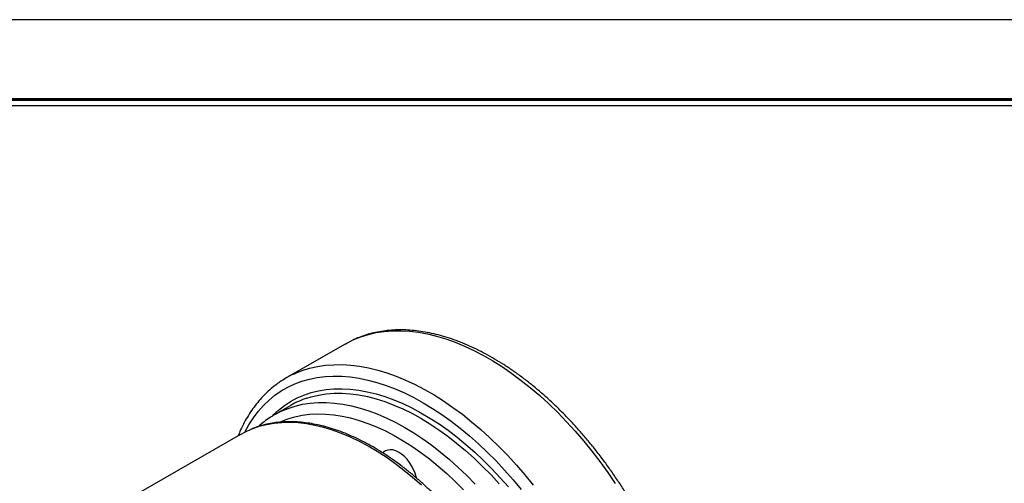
# Model space of a CAD drawing. Header units: millimetres. Extents: x 0 to 211, y 0 to 149.
# Tile 4 of 6: x 30 to 87, y 122 to 149. Entities that reach past the tile are written whole.
import ezdxf
from ezdxf.enums import TextEntityAlignment as Align

# ---------------------------------------------------------------- set-up
doc = ezdxf.new("R2010")
doc.units = ezdxf.units.MM
doc.layers.add('L1', color=7, linetype='CONTINUOUS')
doc.layers.add('OUTLINE', color=7, linetype='CONTINUOUS')

# ---------------------------------------------------------------- blocks, each defined once
blk = doc.blocks.new('표제란')
at = {"layer": 'L1', "color": 0}
blk.add_line((297, 210), (0, 210), dxfattribs=at)
at = {"layer": 'L1', "const_width": 0.25}
blk.add_lwpolyline([(290.5, 6.5), (290.5, 203.5), (10, 203.5), (10, 6.5)], close=True, dxfattribs=at)
at = {"layer": 'L1'}
blk.add_lwpolyline([(290, 7), (290, 203), (10.5, 203), (10.5, 7)], close=True, dxfattribs=at)
for tag, p in [('필렛', (179.25, 10.9)), ('모따기', (179.25, 8.3))]:
    blk.add_attdef(tag, text='', height=1.15, dxfattribs=at).set_placement(p, align=Align.MIDDLE_LEFT)
at = {"layer": 'OUTLINE', "ltscale": 0.5}
for tag, p, height in [('도번', (251.181, 15.642), 2.5), ('SCALE', (253.781, 9.553), 1.2), ('DATE', (277.02, 9.511), 1.2)]:
    blk.add_attdef(tag, p, '', height=height, dxfattribs=at)

msp = doc.modelspace()

# ---------------------------------------------------------------- linework, layer by layer
at = {"layer": 'OUTLINE', "ltscale": 0.2}
msp.add_line((55.8365, 144.0224), (7.4494, 144.0224), dxfattribs=at)
at = {"layer": 'OUTLINE'}
for p, q in [((48.6315, 130.2602), (45.2374, 128.3008)), ((45.4923, 126.716), (44.5731, 126.1853)), ((42.5932, 125.0424), (35.9465, 121.2053)), ((50.9689, 124.0882), (50.7864, 123.9828))]:
    msp.add_line(p, q, dxfattribs=at)
at = {"layer": 'OUTLINE', "flags": 128}
for points in [[(49.0612, 130.4836), (49.1282, 130.5143), (49.5454, 130.682), (49.9787, 130.8174), (50.4272, 130.9201), (50.8899, 130.99), (51.3658, 131.0268), (51.8538, 131.0306), (52.3528, 131.0012), (52.8618, 130.9388), (53.3796, 130.8435), (53.9051, 130.7155), (54.4371, 130.5551), (54.9746, 130.3626), (55.5162, 130.1385), (56.0608, 129.8833), (56.6072, 129.5975), (57.1542, 129.2817), (57.7006, 128.9366), (58.2452, 128.5631), (58.7868, 128.1619), (59.3243, 127.7338), (59.8563, 127.2799), (60.3818, 126.8012), (60.8996, 126.2986), (61.4086, 125.7734), (61.9077, 125.2266), (62.3956, 124.6594), (62.8715, 124.0732), (63.3342, 123.4691), (63.7827, 122.8485), (64.216, 122.2129)], [(48.6315, 130.2602), (48.7281, 130.3146), (49.0612, 130.4836)], [(45.6671, 128.5243), (45.7341, 128.5549), (46.1513, 128.7226), (46.5847, 128.858), (47.0332, 128.9607), (47.4958, 129.0306), (47.9717, 129.0674), (48.4597, 129.0712), (48.9587, 129.0418), (49.4677, 128.9794), (49.9855, 128.8842), (50.511, 128.7562), (51.0431, 128.5958), (51.5805, 128.4033), (52.1221, 128.1792), (52.6667, 127.9239), (53.2131, 127.6381), (53.7601, 127.3223), (54.3065, 126.9773), (54.8512, 126.6037), (55.3928, 126.2025), (55.9302, 125.7745), (56.4622, 125.3206), (56.9878, 124.8418), (57.5056, 124.3393), (58.0145, 123.814), (58.5136, 123.2672), (59.0015, 122.7), (59.4774, 122.1138)], [(42.8429, 125.1772), (43.0771, 125.5987), (43.3352, 125.9955), (43.6155, 126.3646), (43.9173, 126.7054), (44.24, 127.0168), (44.5828, 127.2984), (44.945, 127.5494), (45.3258, 127.7693), (45.7242, 127.9576), (46.1395, 128.1138), (46.5705, 128.2375), (47.0165, 128.3286), (47.4763, 128.3868), (47.9489, 128.412), (48.4332, 128.4041), (48.9282, 128.3631), (49.4328, 128.2892), (49.9457, 128.1824), (50.4658, 128.0431), (50.992, 127.8715), (51.523, 127.6681), (52.0576, 127.4332), (52.5948, 127.1675), (53.1331, 126.8716), (53.6714, 126.546), (54.2085, 126.1916), (54.7432, 125.8091), (55.2742, 125.3994), (55.8004, 124.9635), (56.3205, 124.5023), (56.8334, 124.0169), (57.3379, 123.5083), (57.8329, 122.9778), (58.3173, 122.4265), (58.7899, 121.8556)], [(44.4349, 126.1189), (44.4687, 126.1529), (44.7886, 126.4466), (45.1283, 126.7104), (45.487, 126.9435), (45.8639, 127.1455), (46.2579, 127.3159), (46.6683, 127.4542), (47.094, 127.5601), (47.5341, 127.6335), (47.9874, 127.674), (48.4529, 127.6816), (48.9295, 127.6564), (49.4161, 127.5983), (49.9115, 127.5074), (50.4146, 127.3841), (50.9241, 127.2286), (51.4388, 127.0412), (51.9576, 126.8225), (52.4791, 126.5729), (53.0022, 126.293), (53.5256, 125.9834), (54.0481, 125.645), (54.5684, 125.2786), (55.0853, 124.8849), (55.5976, 124.4649), (56.104, 124.0197), (56.6034, 123.5502), (57.0945, 123.0576), (57.5763, 122.5431), (58.0475, 122.0079)], [(46.4277, 127.1355), (46.6734, 127.2105), (47.099, 127.311), (47.5388, 127.3787), (47.9918, 127.4135), (48.4568, 127.4154), (48.9327, 127.3842), (49.4184, 127.3202), (49.9128, 127.2234), (50.4145, 127.0941), (50.9224, 126.9326), (51.4354, 126.7392), (51.952, 126.5146), (52.4712, 126.2591), (52.9917, 125.9734), (53.5121, 125.6582), (54.0313, 125.3142), (54.548, 124.9424), (55.0609, 124.5435), (55.5688, 124.1186), (56.0706, 123.6686), (56.5649, 123.1946), (57.0506, 122.6979), (57.5265, 122.1795)], [(44.5749, 126.1863), (44.9495, 126.3818), (45.3437, 126.5469), (45.7541, 126.6799), (46.1798, 126.7803), (46.6196, 126.848), (47.0726, 126.8829), (47.5376, 126.8847), (48.0135, 126.8536), (48.4992, 126.7895), (48.9935, 126.6927), (49.4953, 126.5634), (50.0032, 126.4019), (50.5161, 126.2086), (51.0328, 125.9839), (51.552, 125.7284), (52.0724, 125.4427), (52.5929, 125.1275), (53.112, 124.7836), (53.6287, 124.4117), (54.1416, 124.0128), (54.6496, 123.5879), (55.1513, 123.1379), (55.6456, 122.664), (56.1314, 122.1672)], [(44.8789, 125.7593), (44.9346, 125.7843), (45.3263, 125.9377), (45.7338, 126.0589), (46.1562, 126.1476), (46.5924, 126.2036), (47.0414, 126.2267), (47.502, 126.217), (47.9731, 126.1743), (48.4534, 126.0989), (48.942, 125.9909), (49.4374, 125.8506), (49.9385, 125.6783), (50.444, 125.4744), (50.9527, 125.2396), (51.4633, 124.9742), (51.9745, 124.6791), (52.4851, 124.3549), (52.9938, 124.0025), (53.4993, 123.6227), (54.0004, 123.2164), (54.4958, 122.7848), (54.9843, 122.3287), (55.4647, 121.8495)], [(43.2197, 125.3481), (43.2717, 125.3688), (43.6773, 125.5088), (44.0982, 125.6166), (44.5335, 125.6919), (44.9822, 125.7345), (45.4431, 125.7443), (45.9151, 125.7214), (46.3971, 125.6656), (46.888, 125.5773), (47.3865, 125.4566), (47.8916, 125.3037), (48.4019, 125.1192), (48.9162, 124.9033), (49.4334, 124.6566), (49.9522, 124.3797), (50.4713, 124.0733), (50.9894, 123.7381), (51.5055, 123.3749), (52.0181, 122.9846), (52.5262, 122.5681), (53.0284, 122.1264)], [(42.5932, 125.0424), (42.8824, 125.1969), (43.2197, 125.3481)], [(52.7409, 122.5265), (52.7276, 122.5853), (52.6639, 122.7996), (52.577, 123.0137), (52.4689, 123.2222), (52.3423, 123.4201), (52.2004, 123.6025), (52.0466, 123.7648), (51.8848, 123.9031), (51.7189, 124.0139), (51.553, 124.0946), (51.3911, 124.1432), (51.2373, 124.1584), (51.0954, 124.1399), (50.9689, 124.0882)]]:
    msp.add_lwpolyline(points, dxfattribs=at)
at = {"layer": 'OUTLINE'}
for centre, radius, start, end in [((47.9919, 123.5293), 5.5095, 114.95818, 125.0222), ((48.0248, 122.3216), 5.0719, 108.35413, 119.95501)]:
    msp.add_arc(centre, radius, start, end, dxfattribs=at)
for points, knots in [([(65.5384, 101.9446), (65.6064, 101.9911), (65.7941, 102.1195), (66.0821, 102.36), (66.4034, 102.6626), (66.7052, 102.9925), (66.9879, 103.3476), (67.2507, 103.7278), (67.4931, 104.1323), (67.7146, 104.5604), (67.9146, 105.0113), (68.0927, 105.4841), (68.2484, 105.9778), (68.3814, 106.4913), (68.4914, 107.0237), (68.5781, 107.5736), (68.6415, 108.1399), (68.6813, 108.7216), (68.6977, 109.3172), (68.6907, 109.9256), (68.6602, 110.5457), (68.6065, 111.1761), (68.5297, 111.8155), (68.43, 112.4629), (68.3076, 113.1169), (68.1629, 113.7762), (67.9961, 114.4396), (67.8077, 115.1059), (67.598, 115.7737), (67.3674, 116.4417), (67.1164, 117.1088), (66.8456, 117.7735), (66.5555, 118.4348), (66.2465, 119.0911), (65.9194, 119.7414), (65.5748, 120.3844), (65.2133, 121.0188), (64.8357, 121.6434), (64.4426, 122.257), (64.0349, 122.8584), (63.6132, 123.4465), (63.1785, 124.02), (62.7315, 124.578), (62.273, 125.1193), (61.804, 125.6429), (61.3253, 126.1477), (60.8378, 126.6327), (60.3424, 127.097), (59.84, 127.5397), (59.3316, 127.9599), (58.8181, 128.3567), (58.3005, 128.7294), (57.7797, 129.0771), (57.2566, 129.3991), (56.7323, 129.6947), (56.2078, 129.9633), (55.684, 130.2042), (55.1619, 130.4169), (54.6428, 130.6009), (54.1275, 130.7556), (53.6171, 130.8807), (53.1129, 130.9759), (52.6159, 131.0409), (52.1271, 131.0755), (51.6479, 131.0797), (51.1792, 131.0535), (50.7221, 130.9971), (50.2776, 130.9109), (49.8471, 130.7944), (49.4491, 130.6582), (49.2021, 130.5468), (49.0881, 130.4954)], [0, 0, 0, 0, 0.0080966, 0.0223505, 0.0366237, 0.050928, 0.0652726, 0.0796638, 0.0941043, 0.1085939, 0.1231298, 0.1377074, 0.1523205, 0.166963, 0.1816284, 0.1963109, 0.2110053, 0.2257072, 0.240413, 0.2551197, 0.2698248, 0.284527, 0.2992253, 0.3139192, 0.3286084, 0.3432927, 0.3579724, 0.3726476, 0.3873186, 0.4019857, 0.4166495, 0.4313104, 0.4459688, 0.4606252, 0.4752802, 0.4899342, 0.5045877, 0.5192413, 0.5338954, 0.5485504, 0.5632068, 0.5778653, 0.5925262, 0.6071901, 0.6218575, 0.6365289, 0.6512048, 0.6658855, 0.6805715, 0.695263, 0.7099601, 0.724663, 0.7393715, 0.7540852, 0.7688033, 0.7835246, 0.7982474, 0.8129686, 0.8276848, 0.842392, 0.8570851, 0.8717583, 0.886405, 0.9010186, 0.9155922, 0.9301202, 0.9445983, 0.9590246, 0.9734005, 0.9877304, 1, 1, 1, 1]), ([(44.807, 128.0232), (44.7145, 127.9575), (44.5038, 127.8076), (44.1956, 127.5416), (43.8796, 127.2315), (43.583, 126.8946), (43.3057, 126.5326), (43.0482, 126.1458), (42.8121, 125.7343), (42.6139, 125.3413), (42.5047, 125.0764), (42.4586, 124.9646)], [0, 0, 0, 0, 0.0910687, 0.2076511, 0.3244188, 0.4414638, 0.5588553, 0.6766362, 0.7948224, 0.9134059, 1, 1, 1, 1]), ([(44.5763, 126.184), (44.4835, 126.1297), (44.2712, 126.0056), (43.9611, 125.7762), (43.7395, 125.6006), (43.6362, 125.4992), (43.6333, 125.4963)], [0, 0, 0, 0, 0.27673664, 0.63313307, 0.98972882, 1, 1, 1, 1]), ([(58.2257, 99.4971), (58.2743, 99.5345), (58.4318, 99.6558), (58.6793, 99.8894), (58.968, 100.1961), (59.2365, 100.5301), (59.4855, 100.8886), (59.7142, 101.2715), (59.922, 101.6779), (60.1085, 102.1069), (60.2732, 102.5577), (60.4157, 103.0291), (60.5356, 103.5202), (60.6327, 104.0297), (60.7068, 104.5566), (60.7577, 105.0995), (60.7853, 105.6574), (60.7896, 106.2289), (60.7708, 106.8128), (60.7287, 107.4079), (60.6637, 108.0127), (60.5758, 108.626), (60.4653, 109.2466), (60.3325, 109.8731), (60.1776, 110.5041), (60.0011, 111.1383), (59.8032, 111.7744), (59.5846, 112.411), (59.3456, 113.0468), (59.0868, 113.6804), (58.8087, 114.3105), (58.512, 114.9357), (58.1972, 115.5548), (57.8651, 116.1663), (57.5164, 116.769), (57.1518, 117.3616), (56.772, 117.9428), (56.378, 118.5115), (55.9705, 119.0663), (55.5504, 119.6061), (55.1185, 120.1298), (54.6758, 120.6361), (54.2232, 121.1241), (53.7617, 121.5926), (53.2922, 122.0408), (52.8157, 122.4675), (52.3332, 122.8718), (51.8456, 123.2529), (51.3541, 123.61), (50.8596, 123.9422), (50.3631, 124.2487), (49.8657, 124.5289), (49.3684, 124.7822), (48.8723, 125.0078), (48.3785, 125.2053), (47.888, 125.3741), (47.4019, 125.5138), (46.9213, 125.6241), (46.4474, 125.7047), (45.9812, 125.7552), (45.5239, 125.7757), (45.0765, 125.766), (44.6403, 125.7262), (44.2159, 125.657), (43.8055, 125.5564), (43.4818, 125.4565), (43.3006, 125.3797), (43.2463, 125.3567)], [0, 0, 0, 0, 0.006869, 0.022267, 0.0376877, 0.0531389, 0.068626, 0.0841512, 0.0997141, 0.1153119, 0.1309406, 0.1465951, 0.1622703, 0.1779612, 0.1936632, 0.2093727, 0.2250864, 0.2408019, 0.2565168, 0.2722299, 0.2879402, 0.3036475, 0.3193512, 0.3350514, 0.3507481, 0.3664415, 0.3821317, 0.3978191, 0.413504, 0.4291867, 0.4448676, 0.4605471, 0.4762256, 0.4919034, 0.507581, 0.5232588, 0.5389369, 0.5546159, 0.5702961, 0.5859779, 0.6016617, 0.6173479, 0.6330369, 0.6487291, 0.6644247, 0.6801242, 0.6958276, 0.7115353, 0.7272472, 0.7429633, 0.7586834, 0.7744068, 0.7901327, 0.8058599, 0.8215858, 0.837308, 0.8530232, 0.8687273, 0.8844157, 0.900083, 0.9157239, 0.9313329, 0.9469057, 0.9624394, 0.9779335, 0.99339, 1, 1, 1, 1])]:
    msp.add_open_spline(points, degree=3, knots=knots, dxfattribs=at)

# ---------------------------------------------------------------- block references
at = {"layer": 'OUTLINE', "xscale": 0.7094697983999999, "yscale": 0.7094697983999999, "zscale": 0.7094697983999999}
msp.add_blockref('표제란', (0, 0), dxfattribs=at)

doc.saveas('drawing.dxf')
